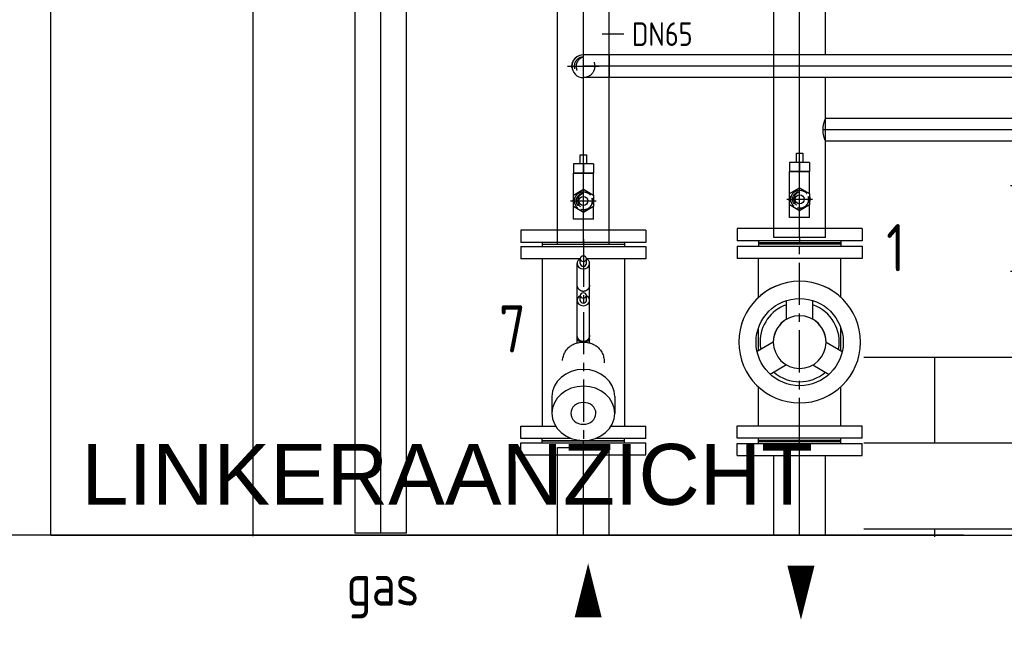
# Model space of a CAD drawing. Extents: x -156717 to 425753, y -51191 to 363295.
# Tile 52 of 256: x 61057 to 62513, y 113087 to 113995. Entities that reach past the tile are written whole.
import ezdxf
from ezdxf.enums import TextEntityAlignment as Align
from ezdxf.lldxf.tags import DXFTag

# ---------------------------------------------------------------- set-up
doc = ezdxf.new("R2010")
doc.units = 0
doc.header["$LTSCALE"] = 50
doc.linetypes.add('CENTER', pattern=[2, 1.25, -0.25, 0.25, -0.25])
doc.linetypes.add('STREEPJES', pattern=[0.1, 0.05, -0.05])
doc.layers.get('0').update_dxf_attribs({"linetype": 'CONTINUOUS'})
doc.layers.get('Defpoints').update_dxf_attribs({"linetype": 'CONTINUOUS'})
for name, color, linetype in [('57LB', 4, 'CONTINUOUS'), ('WL541---_D', 111, 'CONTINUOUS'), ('WL541---_HARTLIJN', 8, 'CONTINUOUS'), ('WL561---_AANVOER_D', 20, 'CONTINUOUS'), ('WL561---_AANVOER_HARTLIJ', 8, 'CONTINUOUS'), ('WL561---_CV-D', 2, 'CONTINUOUS'), ('WL561---_RETOUR_D', 21, 'CONTINUOUS'), ('WL561---_RETOUR_HARTLIJN', 8, 'CONTINUOUS')]:
    doc.layers.add(name, color=color, linetype=linetype)
doc.layers.add('WM$5----_HULPRUIMTE', color=1, linetype='CONTINUOUS', plot=False)
doc.styles.add('BURO-018', font='ARIAL.TTF', dxfattribs={"height": 63})
doc.styles.add('BURO-025', font='ARIAL.TTF', dxfattribs={"height": 125})
doc.styles.add('ISO25', font='ISO', dxfattribs={"width": 0.9})
doc.styles.get("Standard").update_dxf_attribs({"font": 'ARIAL.TTF'})
tags = doc.linetypes.add('CENTER2', pattern=[28.575, 19.05, -3.175, 3.175, -3.175]).pattern_tags.tags
tags[10:11] = [DXFTag(74, 4), DXFTag(75, 0), DXFTag(340, '0'), DXFTag(46, 1.0), DXFTag(50, 0.0), DXFTag(44, 0.0), DXFTag(45, 0.0)]
tags[8:9] = [DXFTag(74, 4), DXFTag(75, 0), DXFTag(340, '0'), DXFTag(46, 1.0), DXFTag(50, 0.0), DXFTag(44, 0.0), DXFTag(45, 0.0)]
tags[6:7] = [DXFTag(74, 4), DXFTag(75, 0), DXFTag(340, '0'), DXFTag(46, 1.0), DXFTag(50, 0.0), DXFTag(44, 0.0), DXFTag(45, 0.0)]
tags[4:5] = [DXFTag(74, 4), DXFTag(75, 0), DXFTag(340, '0'), DXFTag(46, 1.0), DXFTag(50, 0.0), DXFTag(44, 0.0), DXFTag(45, 0.0)]
doc.dimstyles.new('ISO-25', dxfattribs={"dimtxt": 2.5, "dimasz": 2.5, "dimexe": 1.25, "dimexo": 0.625, "dimtad": 1, "dimtih": 1, "dimdec": 4, "dimdsep": 46, "dimtxsty": 'Standard', "dimcen": 2.5, "dimadec": 0, "dimazin": 0, "dimtfac": 1, "dimtdec": 4, "dimtmove": 0, "dimatfit": 3, "dimfxl": 0, "dimtvp": 1, "dimtolj": 1, "dimtzin": 0, "dimarcsym": 0})

# ---------------------------------------------------------------- blocks, each defined once
blk = doc.blocks.new('30481017')
at = {"color": 0, "linetype": 'Continuous'}
blk.add_lwpolyline([(0, 0, 0, 2, 0), (-4, 0, 2, 2, 0)], format="xyseb", dxfattribs=at)
blk = doc.blocks.new('*D939')
at = {"layer": 'Defpoints', "color": 0, "transparency": 16777216}
for p in [(62484.1, 115881.9), (60974.2, 113232), (62484.1, 113232)]:
    blk.add_point(p, dxfattribs=at)
at = {"layer": 'WL561---_CV-D', "color": 0, "lineweight": -2, "transparency": 16777216}
for p, q in [((62452.8, 115881.9), (60911.7, 115881.9)), ((60974.2, 115831.9), (60974.2, 114613.7)), ((60974.2, 113282), (60974.2, 114500.1)), ((62452.8, 113232), (60911.7, 113232))]:
    blk.add_line(p, q, dxfattribs=at)
at = {"layer": 'WL561---_CV-D', "color": 0, "transparency": 16777216}
for points in [[(60965.9, 115831.9), (60982.5, 115831.9), (60974.2, 115881.9)], [(60965.9, 113282), (60982.5, 113282), (60974.2, 113232)]]:
    blk.add_solid(points, dxfattribs=at)
at = {"layer": 'WL561---_CV-D', "color": 0, "transparency": 16777216, "insert": (60974.2, 114556.9), "char_height": 50, "attachment_point": 5}
blk.add_mtext('\\A1;2650', dxfattribs=at)
blk = doc.blocks.new('*D940')
at = {"layer": 'Defpoints', "color": 0, "transparency": 16777216}
for p in [(62164.1, 116082), (60527.1, 113232), (62164.1, 113232)]:
    blk.add_point(p, dxfattribs=at)
at = {"layer": 'WL561---_CV-D', "color": 0, "lineweight": -2, "transparency": 16777216}
for p, q in [((62132.8, 116082), (60464.6, 116082)), ((60527.1, 116032), (60527.1, 114713.8)), ((60527.1, 113282), (60527.1, 114600.2)), ((62132.8, 113232), (60464.6, 113232))]:
    blk.add_line(p, q, dxfattribs=at)
at = {"layer": 'WL561---_CV-D', "color": 0, "transparency": 16777216}
for points in [[(60518.8, 116032), (60535.5, 116032), (60527.1, 116082)], [(60518.8, 113282), (60535.5, 113282), (60527.1, 113232)]]:
    blk.add_solid(points, dxfattribs=at)
at = {"layer": 'WL561---_CV-D', "color": 0, "transparency": 16777216, "insert": (60527.1, 114657), "char_height": 50, "attachment_point": 5}
blk.add_mtext('\\A1;2850', dxfattribs=at)
blk = doc.blocks.new('*U983')
at = {"ltscale": 10}
for q in [(0, 1500, -2969.7), (2465.3, -1500, -2969.7)]:
    blk.add_line((0, -1500, -2969.7), q, dxfattribs=at)
blk = doc.blocks.new('*U986')
at = {"color": 0, "ltscale": 10}
for p, q in [((0, 38.1, -3945.3), (129.6, 38.1, -3945.3)), ((0, -38.1, -3945.3), (0, 38.1, -3945.3)), ((129.6, 38.1, -3945.3), (129.6, -38.1, -3945.3)), ((0, -38.1, -3945.3), (129.6, -38.1, -3945.3))]:
    blk.add_line(p, q, dxfattribs=at)
at = {"layer": 'WL561---_RETOUR_HARTLIJN', "linetype": 'CENTER2'}
blk.add_line((0, 0, -3945.3), (129.6, 0, -3945.3), dxfattribs=at)
at = {"layer": 'WL561---_RETOUR_D', "color": 2, "style": 'BURO-025'}
blk.add_attdef('POSNR', text='', height=125, dxfattribs=at).set_placement((0, 0), align=Align.MIDDLE)
blk = doc.blocks.new('*U987')
at = {"color": 2, "ltscale": 10}
for p, q in [((0, 61, -3945.3), (2, 61, -3945.3)), ((0, 61, -3945.3), (0, -61, -3945.3)), ((2, 61, -3945.3), (2, -61, -3945.3)), ((0, -61, -3945.3), (2, -61, -3945.3))]:
    blk.add_line(p, q, dxfattribs=at)
at = {"layer": 'WL561---_AANVOER_HARTLIJ', "linetype": 'CENTER2'}
blk.add_line((0, 0, -3945.3), (2, 0, -3945.3), dxfattribs=at)
blk = doc.blocks.new('*U988')
at = {"color": 2, "ltscale": 10}
for p, q in [((0, 61, -3945.3), (2, 61, -3945.3)), ((0, 61, -3945.3), (0, -61, -3945.3)), ((2, 61, -3945.3), (2, -61, -3945.3)), ((0, -61, -3945.3), (2, -61, -3945.3))]:
    blk.add_line(p, q, dxfattribs=at)
at = {"layer": 'WL561---_AANVOER_HARTLIJ', "linetype": 'CENTER2'}
blk.add_line((0, 0, -3945.3), (2, 0, -3945.3), dxfattribs=at)
blk = doc.blocks.new('*U989')
at = {"color": 2, "ltscale": 10}
for p, q in [((-21, 92.5, -3945.3), (-3, 92.5, -3945.3)), ((-21, 92.5, -3945.3), (-21, -92.5, -3945.3)), ((-3, 92.5, -3945.3), (-3, -92.5, -3945.3)), ((-3, 61, -3945.3), (0, 61, -3945.3)), ((0, 61, -3945.3), (0, -61, -3945.3)), ((0, 61, -3945.3), (0, -61, -3945.3)), ((-3, -61, -3945.3), (0, -61, -3945.3)), ((-21, -92.5, -3945.3), (-3, -92.5, -3945.3))]:
    blk.add_line(p, q, dxfattribs=at)
at = {"layer": 'WL561---_AANVOER_HARTLIJ', "linetype": 'CENTER'}
blk.add_line((-8, 0, -3945.3), (0, 0, -3945.3), dxfattribs=at)
at = {"layer": 'WL561---_AANVOER_D', "color": 2, "style": 'BURO-025'}
blk.add_attdef('POSNR', text='', height=125, dxfattribs=at).set_placement((0, 0), align=Align.MIDDLE)
at = {"layer": 'WL561---_AANVOER_D', "color": 2, "style": 'BURO-025', "flags": 1}
blk.add_attdef('FABR', text='', height=125, dxfattribs=at).set_placement((0, 0), align=Align.MIDDLE)
blk = doc.blocks.new('*U990')
at = {"color": 2, "ltscale": 10}
for p, q in [((-142, 92.5, -3945.3), (-124, 92.5, -3945.3)), ((-142, -92.5, -3945.3), (-142, 92.5, -3945.3)), ((-124, 92.5, -3945.3), (-124, -92.5, -3945.3)), ((142, 92.5, -3945.3), (124, 92.5, -3945.3)), ((124, -92.5, -3945.3), (124, 92.5, -3945.3)), ((142, 92.5, -3945.3), (142, -92.5, -3945.3)), ((-145, 61, -3945.3), (-142, 61, -3945.3)), ((-145, 61, -3945.3), (-145, -61, -3945.3)), ((-124, 61, -3945.3), (-66.2, 61, -3945.3)), ((0, 39, -3945.3), (-13.8, 63, -3945.3)), ((-12.7, 61, -3945.3), (21, 61, -3945.3)), ((66.2, 61, -3945.3), (124, 61, -3945.3)), ((145, 61, -3945.3), (142, 61, -3945.3)), ((145, -61, -3945.3), (145, 61, -3945.3)), ((-33.8, 19.5, -3945.3), (-47.7, 43.5, -3945.3)), ((33.8, 19.5, -3945.3), (61.5, 19.5, -3945.3)), ((-33.8, -19.5, -3945.3), (-47.7, -43.5, -3945.3)), ((33.8, -19.5, -3945.3), (61.5, -19.5, -3945.3)), ((0, -39, -3945.3), (-13.8, -63, -3945.3)), ((-145, -61, -3945.3), (-142, -61, -3945.3)), ((-124, -61, -3945.3), (-66.2, -61, -3945.3)), ((-12.7, -61, -3945.3), (21, -61, -3945.3)), ((66.2, -61, -3945.3), (124, -61, -3945.3)), ((145, -61, -3945.3), (142, -61, -3945.3)), ((-142, -92.5, -3945.3), (-124, -92.5, -3945.3)), ((142, -92.5, -3945.3), (124, -92.5, -3945.3))]:
    blk.add_line(p, q, dxfattribs=at)
blk.add_circle((0, 0, -3945.3), 64.5, dxfattribs=at)
blk.add_circle((0, 0, -3945.3), 64.5, dxfattribs=at)
for radius, start, end in [(90, 270, 269.82), (90, 270, 90), (58.6, 90, 100.5288), (58.6, 19.4712, 89.9714), (58.6, 139.4712, 220.5288), (39, 270, 269.82), (39, 30, 90), (39, 30, 90), (58.6, 259.4712, 340.5288), (39, 270, 330), (39, 270, 330)]:
    blk.add_arc((0, 0, -3945.3), radius, start, end, dxfattribs=at)
at = {"layer": 'WL561---_AANVOER_HARTLIJ', "linetype": 'CENTER'}
blk.add_line((-145, 0, -3945.3), (145, 0, -3945.3), dxfattribs=at)
at = {"layer": 'WL561---_AANVOER_D', "color": 2, "style": 'BURO-025'}
blk.add_attdef('POSNR', text='', height=125, dxfattribs=at).set_placement((0, 0), align=Align.MIDDLE)
at = {"layer": 'WL561---_AANVOER_D', "color": 2, "style": 'BURO-025', "flags": 1}
for tag in ['TYPE', 'FABR']:
    blk.add_attdef(tag, text='', height=125, dxfattribs=at).set_placement((0, 0), align=Align.MIDDLE)
blk = doc.blocks.new('*U991')
at = {"color": 0, "ltscale": 10}
for p, q in [((0, 38.1, -3945.3), (117.7, 38.1, -3945.3)), ((0, -38.1, -3945.3), (0, 38.1, -3945.3)), ((0, -38.1, -3945.3), (117.7, -38.1, -3945.3))]:
    blk.add_line(p, q, dxfattribs=at)
at = {"layer": 'WL561---_AANVOER_HARTLIJ', "linetype": 'CENTER2'}
blk.add_line((0, 0, -3945.3), (130.7, 0, -3945.3), dxfattribs=at)
at = {"layer": 'WL561---_AANVOER_D', "color": 2, "style": 'BURO-025'}
blk.add_attdef('POSNR', text='', height=125, dxfattribs=at).set_placement((0, 0), align=Align.MIDDLE)
blk = doc.blocks.new('*U993')
at = {"color": 8, "linetype": 'STREEPJES', "ltscale": 10}
blk.add_circle((0, 0, -4031.9), 16.9, dxfattribs=at)
blk.add_circle((0, 0, -4031.9), 16.9, dxfattribs=at)
for centre, radius, start, end in [((0, 0, -4031.9), 13.5, 0, 180), ((0, -3.2, -4031.9), 13.9, 13.3512, 166.6488)]:
    blk.add_arc(centre, radius, start, end, dxfattribs=at)
at = {"layer": 'WL561---_RETOUR_HARTLIJN', "linetype": 'CENTER2'}
for p, q in [((0, 23.6, -4031.9), (0, -23.6, -4031.9)), ((-23.6, 0, -4031.9), (23.6, 0, -4031.9))]:
    blk.add_line(p, q, dxfattribs=at)
blk.add_circle((0, 0, -4031.9), 0.075, dxfattribs=at)
at = {"layer": 'WL561---_RETOUR_D', "color": 2, "style": 'BURO-025'}
blk.add_attdef('POSNR', text='', height=125, dxfattribs=at).set_placement((0, 0), align=Align.MIDDLE)
blk = doc.blocks.new('*U1000')
at = {"color": 8, "linetype": 'STREEPJES', "ltscale": 10}
blk.add_circle((0, 0, -3980.9), 13.4, dxfattribs=at)
for centre, radius, start, end in [((0, 0, -3980.9), 10.8, 270, 90), ((-2.6, 0, -3980.9), 11.1, 283.3512, 76.6488)]:
    blk.add_arc(centre, radius, start, end, dxfattribs=at)
blk.add_spline([(0, 13.4, -3980.9), (4.2, 12.8, -3980.9), (7.9, 10.9, -3980.9), (10.9, 7.9, -3980.9), (12.8, 4.2, -3980.9), (13.4, 0, -3980.9), (12.8, -4.2, -3980.9), (10.9, -7.9, -3980.9), (7.9, -10.9, -3980.9), (4.2, -12.8, -3980.9), (0, -13.4, -3980.9), (-4.2, -12.8, -3980.9), (-7.9, -10.9, -3980.9), (-10.9, -7.9, -3980.9), (-12.8, -4.2, -3980.9), (-13.4, 0, -3980.9), (-12.8, 4.2, -3980.9), (-10.9, 7.9, -3980.9), (-7.9, 10.9, -3980.9), (-4.2, 12.8, -3980.9), (0, 13.4, -3980.9)], degree=3, dxfattribs=at)
at = {"layer": 'WL561---_AANVOER_HARTLIJ', "linetype": 'CENTER2'}
for p, q in [((0, 18.8, -3980.9), (0, -18.8, -3980.9)), ((18.8, 0, -3980.9), (-18.8, 0, -3980.9))]:
    blk.add_line(p, q, dxfattribs=at)
blk.add_circle((0, 0, -3980.9), 0.075, dxfattribs=at)
at = {"layer": 'WL561---_AANVOER_D', "color": 2, "style": 'BURO-025'}
blk.add_attdef('POSNR', text='', height=125, dxfattribs=at).set_placement((0, 0), align=Align.MIDDLE)
blk = doc.blocks.new('*U1001')
at = {"color": 2, "ltscale": 10}
for p, q in [((-21, 92.5, -3945.3), (-3, 92.5, -3945.3)), ((-21, 92.5, -3945.3), (-21, -92.5, -3945.3)), ((-3, 92.5, -3945.3), (-3, -92.5, -3945.3)), ((-3, 61, -3945.3), (0, 61, -3945.3)), ((0, 61, -3945.3), (0, -61, -3945.3)), ((0, 61, -3945.3), (0, -61, -3945.3)), ((-3, -61, -3945.3), (0, -61, -3945.3)), ((-21, -92.5, -3945.3), (-3, -92.5, -3945.3))]:
    blk.add_line(p, q, dxfattribs=at)
at = {"layer": 'WL561---_AANVOER_HARTLIJ', "linetype": 'CENTER'}
blk.add_line((-8, 0, -3945.3), (0, 0, -3945.3), dxfattribs=at)
at = {"layer": 'WL561---_AANVOER_D', "color": 2, "style": 'BURO-025'}
blk.add_attdef('POSNR', text='', height=125, dxfattribs=at).set_placement((0, 0), align=Align.MIDDLE)
at = {"layer": 'WL561---_AANVOER_D', "color": 2, "style": 'BURO-025', "flags": 1}
blk.add_attdef('FABR', text='', height=125, dxfattribs=at).set_placement((0, 0), align=Align.MIDDLE)
blk = doc.blocks.new('*U1174')
at = {"color": 2, "ltscale": 10}
for p, q in [((-4.8, 54.6, -4023.4), (-4.8, 68, -4023.4)), ((-4.8, 68, -4023.4), (4.8, 68, -4023.4)), ((4.8, 68, -4023.4), (4.8, 54.6, -4023.4)), ((-14.8, 54.6, -4023.4), (-14.8, 41.1, -4023.4)), ((0, 54.6, -4023.4), (-14.8, 54.6, -4023.4)), ((0, 54.6, -4023.4), (0, 41.1, -4023.4)), ((14.8, 54.6, -4023.4), (0, 54.6, -4023.4)), ((14.8, 54.6, -4023.4), (14.8, 41.1, -4023.4)), ((-14.8, 8.5, -4023.4), (-14.8, 41.1, -4023.4)), ((-14.8, 41.1, -4023.4), (14.8, 41.1, -4023.4)), ((0, 41.1, -4023.4), (-14.8, 41.1, -4023.4)), ((14.8, 41.1, -4023.4), (0, 41.1, -4023.4)), ((14.8, 8.5, -4023.4), (14.8, 41.1, -4023.4)), ((-14.8, 8.5, -4023.4), (0, 17.1, -4023.4)), ((0, 17.1, -4023.4), (14.8, 8.5, -4023.4)), ((-14.8, -8.5, -4023.4), (-14.8, 8.5, -4023.4)), ((14.8, 8.5, -4023.4), (14.8, -8.5, -4023.4)), ((-14.8, -26.9, -4023.4), (-14.8, -8.5, -4023.4)), ((0, -17.1, -4023.4), (-14.8, -8.5, -4023.4)), ((14.8, -8.5, -4023.4), (0, -17.1, -4023.4)), ((14.8, -26.9, -4023.4), (14.8, -8.5, -4023.4)), ((14.8, -26.9, -4023.4), (-14.8, -26.9, -4023.4))]:
    blk.add_line(p, q, dxfattribs=at)
blk.add_circle((0, 0, -4023.4), 6.72, dxfattribs=at)
at = {"layer": 'WL561---_AANVOER_HARTLIJ', "linetype": 'CENTER'}
blk.add_line((0, -26.9, -4023.4), (0, 68, -4023.4), dxfattribs=at)
at = {"layer": 'WL561---_AANVOER_HARTLIJ', "linetype": 'CENTER2'}
for p, q in [((0, -18.8, -4023.4), (0, 18.8, -4023.4)), ((-18.8, 0, -4023.4), (18.8, 0, -4023.4))]:
    blk.add_line(p, q, dxfattribs=at)
at = {"layer": 'WL561---_AANVOER_HARTLIJ', "linetype": 'CENTER'}
blk.add_circle((0, 0, -4023.4), 0.075, dxfattribs=at)
at = {"layer": 'WL561---_AANVOER_D', "color": 2, "style": 'BURO-025'}
blk.add_attdef('POSNR', text='', height=125, dxfattribs=at).set_placement((0, 0), align=Align.MIDDLE)
at = {"layer": 'WL561---_AANVOER_D', "color": 2, "style": 'BURO-025', "flags": 1}
for tag in ['TYPE', 'FABR']:
    blk.add_attdef(tag, text='', height=125, dxfattribs=at).set_placement((0, 0), align=Align.MIDDLE)
blk = doc.blocks.new('*U1175')
at = {"color": 2, "ltscale": 10}
for p, q in [((-14.8, 4.5, -4023.4), (-15.4, 0, -4023.4)), ((-14.8, -4.5, -4023.4), (-15.4, 0, -4023.4)), ((15.4, 0, -4023.4), (14.8, 4.5, -4023.4)), ((15.4, 0, -4023.4), (14.8, 4.5, -4023.4)), ((14.8, 4.5, -4023.4), (15.4, 0, -4023.4)), ((15.4, 0, -4023.4), (14.8, -4.5, -4023.4)), ((15.4, 0, -4023.4), (14.8, -4.5, -4023.4)), ((14.8, -4.5, -4023.4), (15.4, 0, -4023.4))]:
    blk.add_line(p, q, dxfattribs=at)
blk.add_arc((0, 0, -4023.4), 15.4, 163.2567, 196.7433, dxfattribs=at)
blk.add_arc((0, 0, -4023.4), 15.4, 163.2567, 196.7433, dxfattribs=at)
at = {"layer": 'WL561---_AANVOER_HARTLIJ', "linetype": 'CENTER'}
blk.add_circle((0, 0, -4023.4), 0.075, dxfattribs=at)
at = {"layer": 'WL561---_AANVOER_D', "color": 2, "style": 'BURO-025'}
blk.add_attdef('POSNR', text='', height=125, dxfattribs=at).set_placement((0, 0), align=Align.MIDDLE)
at = {"layer": 'WL561---_AANVOER_D', "color": 2, "style": 'BURO-025', "flags": 1}
blk.add_attdef('FABR', text='', height=125, dxfattribs=at).set_placement((0, 0), align=Align.MIDDLE)
blk = doc.blocks.new('*U1211')
at = {"color": 0, "ltscale": 10}
for p, q in [((-38, 16.9, -4069.9), (-33, 16.9, -4069.9)), ((-38, -16.8, -4069.9), (-38, 16.9, -4069.9)), ((-33, 16.9, -4069.9), (-23.3, 16.9, -4069.9)), ((-23.3, 16.9, -4069.9), (-14.7, 16.9, -4069.9)), ((-14.7, 16.9, -4069.9), (-7.6, 16.9, -4069.9)), ((-7.6, 16.9, -4069.9), (-2.6, 16.9, -4069.9)), ((-2.6, 16.9, -4069.9), (0, 16.9, -4069.9)), ((-38, -16.8, -4069.9), (-33, -16.8, -4069.9)), ((-33, -16.8, -4069.9), (-23.3, -16.8, -4069.9)), ((-23.3, -16.8, -4069.9), (-14.7, -16.8, -4069.9)), ((-14.7, -16.8, -4069.9), (-7.6, -16.8, -4069.9)), ((-7.6, -16.8, -4069.9), (-2.6, -16.8, -4069.9)), ((-2.6, -16.8, -4069.9), (0, -16.8, -4069.9))]:
    blk.add_line(p, q, dxfattribs=at)
blk.add_arc((0, 0, -4069.9), 16.9, 270, 90, dxfattribs=at)
at = {"layer": 'WL561---_RETOUR_HARTLIJN', "linetype": 'CENTER2'}
blk.add_line((-38, 0, -4069.9), (0, 0, -4069.9), dxfattribs=at)
at = {"layer": 'WL561---_RETOUR_D', "color": 2, "style": 'BURO-025'}
blk.add_attdef('POSNR', text='', height=125, dxfattribs=at).set_placement((0, 0), align=Align.MIDDLE)
blk = doc.blocks.new('*U1360')
at = {"color": 2, "ltscale": 10}
for p, q in [((-142, 92.5, -3944.4), (-124, 92.5, -3944.4)), ((-142, -92.5, -3944.4), (-142, 92.5, -3944.4)), ((-124, 92.5, -3944.4), (-124, 4.7, -3944.4)), ((142, 92.5, -3944.4), (124, 92.5, -3944.4)), ((124, 41, -3944.4), (124, 92.5, -3944.4)), ((142, 92.5, -3944.4), (142, 18.2, -3944.4)), ((-145, 61, -3944.4), (-142, 61, -3944.4)), ((-124, 61, -3944.4), (124, 61, -3944.4)), ((145, 61, -3944.4), (142, 61, -3944.4)), ((145, 4.7, -3944.4), (145, 61, -3944.4)), ((80.1, 46.5, -3944.4), (104.9, 46.5, -3944.4)), ((-116.8, 4.7, -3944.4), (-124, 4.7, -3944.4)), ((-62.3, 9.3, -3944.4), (-116.8, 9.3, -3944.4)), ((-62.3, 4.7, -3944.4), (-69.5, 4.7, -3944.4)), ((0.7, 9.3, -3944.4), (-62.3, 9.3, -3944.4)), ((-124, -4.7, -3944.4), (-124, -92.5, -3944.4)), ((-116.8, -4.7, -3944.4), (-124, -4.7, -3944.4)), ((-62.3, -9.3, -3944.4), (-116.8, -9.3, -3944.4)), ((-62.3, -4.7, -3944.4), (-69.5, -4.7, -3944.4)), ((0.7, -9.3, -3944.4), (-62.3, -9.3, -3944.4)), ((145, -61, -3944.4), (145, -4.7, -3944.4)), ((142, -18.2, -3944.4), (142, -92.5, -3944.4)), ((124, -92.5, -3944.4), (124, -41, -3944.4)), ((80.1, -46.5, -3944.4), (104.9, -46.5, -3944.4)), ((-145, -61, -3944.4), (-142, -61, -3944.4)), ((-124, -61, -3944.4), (124, -61, -3944.4)), ((145, -61, -3944.4), (142, -61, -3944.4)), ((-142, -92.5, -3944.4), (-124, -92.5, -3944.4)), ((142, -92.5, -3944.4), (124, -92.5, -3944.4))]:
    blk.add_line(p, q, dxfattribs=at)
for centre, major_axis, ratio, start_param, end_param in [((80.1, 0, -3944.4), (0, -46.5), 0.866025, 3.141593, 6.283185), ((104.9, 0, -3944.4), (0, -46.5), 0.866025, 3.141593, 9.421636), ((104.9, 0, -3944.4), (0, -18.6), 0.866025, 3.141593, 9.421636), ((-124, 0, -3944.4), (0, 4.65), 0.855646, 3.141593, 9.421636), ((-116.8, 0, -3944.4), (0, 9.3), 0.855646, 0, 1.047198), ((-116.8, 0, -3944.4), (0, 9.3), 0.855646, 3.141593, 6.283185), ((-116.8, 0, -3944.4), (0, 4.65), 0.855646, 3.141593, 6.283185), ((-69.5, 0, -3944.4), (0, 4.65), 0.855646, 3.141593, 9.421636), ((-62.3, 0, -3944.4), (0, 9.3), 0.855646, 0, 1.047198), ((-62.3, 0, -3944.4), (0, 9.3), 0.855646, 3.141593, 6.283185), ((-62.3, 0, -3944.4), (0, 4.65), 0.855646, 3.141593, 6.283185), ((-116.8, 0, -3944.4), (0, 9.3), 0.855646, 2.094395, 3.141593), ((-62.3, 0, -3944.4), (0, 9.3), 0.855646, 2.094395, 3.141593)]:
    blk.add_ellipse(centre, major_axis=major_axis, ratio=ratio, start_param=start_param, end_param=end_param, dxfattribs=at)
for points in [[(26.8, -30.8, -3944.4), (23.3, -30.4, -3944.4), (20.1, -29.6, -3944.4), (17, -28.5, -3944.4), (14.2, -27.1, -3944.4), (11.6, -25.4, -3944.4), (9.2, -23.5, -3944.4), (7, -21.4, -3944.4), (5.2, -19, -3944.4), (3.5, -16.4, -3944.4), (2.2, -13.7, -3944.4), (1.1, -10.8, -3944.4), (0.3, -7.8, -3944.4), (-0.3, -4.7, -3944.4), (-0.5, -1.6, -3944.4), (-0.5, 1.6, -3944.4), (-0.3, 4.7, -3944.4), (0.3, 7.8, -3944.4), (1.1, 10.8, -3944.4), (2.2, 13.7, -3944.4), (3.5, 16.4, -3944.4), (5.2, 19, -3944.4), (7, 21.4, -3944.4), (9.2, 23.5, -3944.4), (11.6, 25.4, -3944.4), (14.2, 27.1, -3944.4), (17, 28.5, -3944.4), (20.1, 29.6, -3944.4), (23.3, 30.4, -3944.4), (26.8, 30.8, -3944.4), (30.3, 31, -3944.4)], [(-85, 9.3, -3944.4), (-83.9, 9.1, -3944.4), (-82.9, 8.9, -3944.4), (-81.8, 8.5, -3944.4), (-80.9, 8.1, -3944.4), (-80, 7.6, -3944.4), (-79.2, 7.1, -3944.4), (-78.4, 6.4, -3944.4), (-77.7, 5.7, -3944.4), (-77.2, 4.9, -3944.4), (-76.7, 4.1, -3944.4), (-76.3, 3.2, -3944.4), (-75.9, 2.3, -3944.4), (-75.7, 1.4, -3944.4), (-75.6, 0.5, -3944.4), (-75.6, -0.5, -3944.4), (-75.7, -1.4, -3944.4), (-75.9, -2.3, -3944.4), (-76.3, -3.2, -3944.4), (-76.7, -4.1, -3944.4), (-77.2, -4.9, -3944.4), (-77.7, -5.7, -3944.4), (-78.4, -6.4, -3944.4), (-79.2, -7.1, -3944.4), (-80, -7.6, -3944.4), (-80.9, -8.1, -3944.4), (-81.8, -8.5, -3944.4), (-82.9, -8.9, -3944.4), (-83.9, -9.1, -3944.4), (-85, -9.3, -3944.4), (-86.1, -9.3, -3944.4)], [(-10.6, 9.3, -3944.4), (-9.5, 9.1, -3944.4), (-8.5, 8.9, -3944.4), (-7.4, 8.5, -3944.4), (-6.5, 8.1, -3944.4), (-5.6, 7.6, -3944.4), (-4.8, 7.1, -3944.4), (-4, 6.4, -3944.4), (-3.3, 5.7, -3944.4), (-2.8, 4.9, -3944.4), (-2.3, 4.1, -3944.4), (-1.9, 3.2, -3944.4), (-1.5, 2.3, -3944.4), (-1.3, 1.4, -3944.4), (-1.2, 0.5, -3944.4), (-1.2, -0.5, -3944.4), (-1.3, -1.4, -3944.4), (-1.5, -2.3, -3944.4), (-1.9, -3.2, -3944.4), (-2.3, -4.1, -3944.4), (-2.8, -4.9, -3944.4), (-3.3, -5.7, -3944.4), (-4, -6.4, -3944.4), (-4.8, -7.1, -3944.4), (-5.6, -7.6, -3944.4), (-6.5, -8.1, -3944.4), (-7.4, -8.5, -3944.4), (-8.5, -8.9, -3944.4), (-9.5, -9.1, -3944.4), (-10.6, -9.3, -3944.4), (-11.7, -9.3, -3944.4)], [(-4.8, 9.3, -3944.4), (-4.3, 9.1, -3944.4), (-3.8, 8.9, -3944.4), (-3.4, 8.5, -3944.4), (-3, 8.1, -3944.4), (-2.6, 7.6, -3944.4), (-2.3, 7.1, -3944.4), (-2, 6.4, -3944.4), (-1.7, 5.7, -3944.4), (-1.5, 4.9, -3944.4), (-1.3, 4.1, -3944.4), (-1.1, 3.2, -3944.4), (-1, 2.3, -3944.4), (-0.9, 1.4, -3944.4), (-0.9, 0.5, -3944.4), (-0.9, -0.5, -3944.4), (-0.9, -1.4, -3944.4), (-1, -2.3, -3944.4), (-1.1, -3.2, -3944.4), (-1.3, -4.1, -3944.4), (-1.5, -4.9, -3944.4), (-1.7, -5.7, -3944.4), (-2, -6.4, -3944.4), (-2.3, -7.1, -3944.4), (-2.6, -7.6, -3944.4), (-3, -8.1, -3944.4), (-3.4, -8.5, -3944.4), (-3.8, -8.9, -3944.4), (-4.3, -9.1, -3944.4), (-4.8, -9.3, -3944.4), (-5.4, -9.3, -3944.4)]]:
    blk.add_spline(points, degree=3, dxfattribs=at)
at = {"layer": 'WL541---_HARTLIJN', "linetype": 'CENTER'}
blk.add_line((-145, 0, -3944.4), (145, 0, -3944.4), dxfattribs=at)
at = {"layer": 'WL541---_D', "color": 2, "style": 'BURO-025'}
blk.add_attdef('POSNR', text='', height=125, dxfattribs=at).set_placement((0, 0), align=Align.MIDDLE)
at = {"layer": 'WL541---_D', "color": 2, "style": 'BURO-025', "flags": 1}
for tag in ['TYPE', 'FABR']:
    blk.add_attdef(tag, text='', height=125, dxfattribs=at).set_placement((0, 0), align=Align.MIDDLE)
blk = doc.blocks.new('*U1361')
at = {"color": 2, "ltscale": 10}
for p, q in [((-21, 92.5, -3945.3), (-3, 92.5, -3945.3)), ((-21, 92.5, -3945.3), (-21, -92.5, -3945.3)), ((-3, 92.5, -3945.3), (-3, -92.5, -3945.3)), ((-3, 61, -3945.3), (0, 61, -3945.3)), ((0, 61, -3945.3), (0, -61, -3945.3)), ((0, 61, -3945.3), (0, -61, -3945.3)), ((-3, -61, -3945.3), (0, -61, -3945.3)), ((-21, -92.5, -3945.3), (-3, -92.5, -3945.3))]:
    blk.add_line(p, q, dxfattribs=at)
at = {"layer": 'WL561---_AANVOER_HARTLIJ', "linetype": 'CENTER'}
blk.add_line((-8, 0, -3945.3), (0, 0, -3945.3), dxfattribs=at)
at = {"layer": 'WL561---_AANVOER_D', "color": 2, "style": 'BURO-025'}
blk.add_attdef('POSNR', text='', height=125, dxfattribs=at).set_placement((0, 0), align=Align.MIDDLE)
at = {"layer": 'WL561---_AANVOER_D', "color": 2, "style": 'BURO-025', "flags": 1}
blk.add_attdef('FABR', text='', height=125, dxfattribs=at).set_placement((0, 0), align=Align.MIDDLE)
blk = doc.blocks.new('*U1362')
at = {"color": 2, "ltscale": 10}
for p, q in [((-21, 92.5, -3945.3), (-3, 92.5, -3945.3)), ((-21, 92.5, -3945.3), (-21, -92.5, -3945.3)), ((-3, 92.5, -3945.3), (-3, -92.5, -3945.3)), ((-3, 61, -3945.3), (0, 61, -3945.3)), ((0, 61, -3945.3), (0, -61, -3945.3)), ((0, 61, -3945.3), (0, -61, -3945.3)), ((-3, -61, -3945.3), (0, -61, -3945.3)), ((-21, -92.5, -3945.3), (-3, -92.5, -3945.3))]:
    blk.add_line(p, q, dxfattribs=at)
at = {"layer": 'WL561---_AANVOER_HARTLIJ', "linetype": 'CENTER'}
blk.add_line((-8, 0, -3945.3), (0, 0, -3945.3), dxfattribs=at)
at = {"layer": 'WL561---_AANVOER_D', "color": 2, "style": 'BURO-025'}
blk.add_attdef('POSNR', text='', height=125, dxfattribs=at).set_placement((0, 0), align=Align.MIDDLE)
at = {"layer": 'WL561---_AANVOER_D', "color": 2, "style": 'BURO-025', "flags": 1}
blk.add_attdef('FABR', text='', height=125, dxfattribs=at).set_placement((0, 0), align=Align.MIDDLE)
blk = doc.blocks.new('*U1363')
at = {"color": 2, "ltscale": 10}
for p, q in [((-14.8, 4.5, -3993.2), (-15.5, 0, -3993.2)), ((15.4, 0, -3993.2), (14.8, 4.5, -3993.2)), ((15.4, 0, -3993.2), (14.8, 4.5, -3993.2)), ((14.8, -4.5, -3993.2), (15.4, 0, -3993.2))]:
    blk.add_line(p, q, dxfattribs=at)
blk.add_arc((0, 0, -3993.2), 15.4, 163.2567, 196.7433, dxfattribs=at)
at = {"layer": 'WL541---_HARTLIJN', "linetype": 'CENTER'}
blk.add_circle((0, 0, -3993.2), 0.075, dxfattribs=at)
at = {"layer": 'WL541---_D', "color": 2, "style": 'BURO-025'}
blk.add_attdef('POSNR', text='', height=125, dxfattribs=at).set_placement((0, 0), align=Align.MIDDLE)
at = {"layer": 'WL541---_D', "color": 2, "style": 'BURO-025', "flags": 1}
blk.add_attdef('FABR', text='', height=125, dxfattribs=at).set_placement((0, 0), align=Align.MIDDLE)
blk = doc.blocks.new('*U1364')
at = {"color": 2, "ltscale": 10}
for p, q in [((-4.8, 54.6, -4002.2), (-4.8, 68, -4002.2)), ((-4.8, 68, -4002.2), (4.8, 68, -4002.2)), ((4.8, 68, -4002.2), (4.8, 54.6, -4002.2)), ((-14.8, 54.6, -4002.2), (-14.8, 41.1, -4002.2)), ((0, 54.6, -4002.2), (-14.8, 54.6, -4002.2)), ((0, 54.6, -4002.2), (0, 41.1, -4002.2)), ((14.8, 54.6, -4002.2), (0, 54.6, -4002.2)), ((14.8, 54.6, -4002.2), (14.8, 41.1, -4002.2)), ((-14.8, 8.5, -4002.2), (-14.8, 41.1, -4002.2)), ((-14.8, 41.1, -4002.2), (14.8, 41.1, -4002.2)), ((0, 41.1, -4002.2), (-14.8, 41.1, -4002.2)), ((14.8, 41.1, -4002.2), (0, 41.1, -4002.2)), ((14.8, 8.5, -4002.2), (14.8, 41.1, -4002.2)), ((-14.8, 8.5, -4002.2), (0, 17.1, -4002.2)), ((0, 17.1, -4002.2), (14.8, 8.5, -4002.2)), ((-14.8, -8.5, -4002.2), (-14.8, 8.5, -4002.2)), ((14.8, 8.5, -4002.2), (14.8, -8.5, -4002.2)), ((-14.8, -26.9, -4002.2), (-14.8, -8.5, -4002.2)), ((0, -17.1, -4002.2), (-14.8, -8.5, -4002.2)), ((14.8, -8.5, -4002.2), (0, -17.1, -4002.2)), ((14.8, -26.9, -4002.2), (14.8, -8.5, -4002.2)), ((14.8, -26.9, -4002.2), (-14.8, -26.9, -4002.2))]:
    blk.add_line(p, q, dxfattribs=at)
blk.add_circle((0, 0, -4002.2), 6.72, dxfattribs=at)
at = {"layer": 'WL561---_RETOUR_HARTLIJN', "linetype": 'CENTER'}
blk.add_line((0, -26.9, -4002.2), (0, 68, -4002.2), dxfattribs=at)
at = {"layer": 'WL561---_RETOUR_HARTLIJN', "linetype": 'CENTER2'}
for p, q in [((0, -18.8, -4002.2), (0, 18.8, -4002.2)), ((-18.8, 0, -4002.2), (18.8, 0, -4002.2))]:
    blk.add_line(p, q, dxfattribs=at)
at = {"layer": 'WL561---_RETOUR_HARTLIJN', "linetype": 'CENTER'}
blk.add_circle((0, 0, -4002.2), 0.075, dxfattribs=at)
at = {"layer": 'WL561---_RETOUR_D', "color": 2, "style": 'BURO-025'}
blk.add_attdef('POSNR', text='', height=125, dxfattribs=at).set_placement((0, 0), align=Align.MIDDLE)
at = {"layer": 'WL561---_RETOUR_D', "color": 2, "style": 'BURO-025', "flags": 1}
for tag in ['TYPE', 'FABR']:
    blk.add_attdef(tag, text='', height=125, dxfattribs=at).set_placement((0, 0), align=Align.MIDDLE)
blk = doc.blocks.new('*U1365')
at = {"color": 8, "linetype": 'STREEPJES', "ltscale": 10}
blk.add_circle((0, 0, -3955.5), 13.4, dxfattribs=at)
for centre, radius, start, end in [((0, 0, -3955.5), 10.8, 270, 90), ((-2.6, 0, -3955.5), 11.1, 283.3512, 76.6488)]:
    blk.add_arc(centre, radius, start, end, dxfattribs=at)
blk.add_spline([(0, 13.4, -3955.5), (4.2, 12.8, -3955.5), (7.9, 10.9, -3955.5), (10.9, 7.9, -3955.5), (12.8, 4.2, -3955.5), (13.4, 0, -3955.5), (12.8, -4.2, -3955.5), (10.9, -7.9, -3955.5), (7.9, -10.9, -3955.5), (4.2, -12.8, -3955.5), (0, -13.4, -3955.5), (-4.2, -12.8, -3955.5), (-7.9, -10.9, -3955.5), (-10.9, -7.9, -3955.5), (-12.8, -4.2, -3955.5), (-13.4, 0, -3955.5), (-12.8, 4.2, -3955.5), (-10.9, 7.9, -3955.5), (-7.9, 10.9, -3955.5), (-4.2, 12.8, -3955.5), (0, 13.4, -3955.5)], degree=3, dxfattribs=at)
at = {"layer": 'WL561---_RETOUR_HARTLIJN', "linetype": 'CENTER2'}
for p, q in [((0, 18.8, -3955.5), (0, -18.8, -3955.5)), ((18.8, 0, -3955.5), (-18.8, 0, -3955.5))]:
    blk.add_line(p, q, dxfattribs=at)
blk.add_circle((0, 0, -3955.5), 0.075, dxfattribs=at)
at = {"layer": 'WL561---_RETOUR_D', "color": 2, "style": 'BURO-025'}
blk.add_attdef('POSNR', text='', height=125, dxfattribs=at).set_placement((0, 0), align=Align.MIDDLE)
blk = doc.blocks.new('*U1389')
at = {"color": 0, "ltscale": 10}
for p, q in [((0, 38.1, -3944.4), (2592.1, 38.1, -3944.4)), ((0, -38.1, -3944.4), (0, 38.1, -3944.4)), ((0, -38.1, -3944.4), (2592.1, -38.1, -3944.4))]:
    blk.add_line(p, q, dxfattribs=at)
at = {"layer": 'WL541---_HARTLIJN', "linetype": 'CENTER2'}
blk.add_line((0, 0, -3944.4), (2592.1, 0, -3944.4), dxfattribs=at)
at = {"layer": 'WL541---_D', "color": 2, "style": 'BURO-025'}
blk.add_attdef('POSNR', text='', height=125, dxfattribs=at).set_placement((0, 0), align=Align.MIDDLE)
blk = doc.blocks.new('*U1451')
at = {"color": 0, "ltscale": 10}
for p, q in [((0, 38.1, -3945.3), (513.7, 38.1, -3945.3)), ((0, -38.1, -3945.3), (0, 38.1, -3945.3)), ((578.6, 38.1, -3945.3), (684.9, 38.1, -3945.3)), ((0, -38.1, -3945.3), (513.7, -38.1, -3945.3)), ((578.6, -38.1, -3945.3), (684.9, -38.1, -3945.3))]:
    blk.add_line(p, q, dxfattribs=at)
at = {"color": 8, "linetype": 'STREEPJES', "ltscale": 10}
for p, q in [((513.7, 38.1, -3945.3), (578.6, 38.1, -3945.3)), ((513.7, -38.1, -3945.3), (578.6, -38.1, -3945.3))]:
    blk.add_line(p, q, dxfattribs=at)
at = {"layer": 'WL561---_RETOUR_HARTLIJN', "linetype": 'CENTER2'}
blk.add_line((0, 0, -3945.3), (697.9, 0, -3945.3), dxfattribs=at)
at = {"layer": 'WL561---_RETOUR_D', "color": 2, "style": 'BURO-025'}
blk.add_attdef('POSNR', text='', height=125, dxfattribs=at).set_placement((0, 0), align=Align.MIDDLE)
blk = doc.blocks.new('*U1945')
at = {"color": 0, "ltscale": 10}
for p, q in [((0, 16.9, -4069.9), (1233.3, 16.9, -4069.9)), ((0, -16.8, -4069.9), (0, 16.9, -4069.9)), ((1233.3, 16.9, -4069.9), (1233.3, -16.8, -4069.9)), ((0, -16.8, -4069.9), (1233.3, -16.8, -4069.9))]:
    blk.add_line(p, q, dxfattribs=at)
at = {"layer": 'WL561---_RETOUR_HARTLIJN', "linetype": 'CENTER2'}
blk.add_line((0, 0, -4069.9), (1233.3, 0, -4069.9), dxfattribs=at)
at = {"layer": 'WL561---_RETOUR_D', "color": 2, "style": 'BURO-025'}
blk.add_attdef('POSNR', text='', height=125, dxfattribs=at).set_placement((0, 0), align=Align.MIDDLE)
blk = doc.blocks.new('*U1948')
at = {"color": 0, "ltscale": 10}
for p, q in [((0, 16.9, -3945.3), (713.3, 16.9, -3945.3)), ((0, -16.8, -3945.3), (0, 16.9, -3945.3)), ((0, -16.8, -3945.3), (713.3, -16.8, -3945.3))]:
    blk.add_line(p, q, dxfattribs=at)
blk.add_spline([(713.3, -16.8, -3945.3), (713.4, -16.5, -3945.3), (713.6, -16.1, -3945.3), (713.8, -15.5, -3945.3), (714.2, -14.7, -3945.3), (714.5, -13.8, -3945.3), (714.9, -12.8, -3945.3), (715.3, -11.6, -3945.3), (715.7, -10.3, -3945.3), (716.1, -8.9, -3945.3), (716.4, -7.4, -3945.3), (716.7, -5.9, -3945.3), (716.9, -4.2, -3945.3), (717.1, -2.6, -3945.3), (717.2, -0.9, -3945.3), (717.2, 0.9, -3945.3), (717.1, 2.6, -3945.3), (716.9, 4.2, -3945.3), (716.7, 5.9, -3945.3), (716.4, 7.4, -3945.3), (716.1, 8.9, -3945.3), (715.7, 10.3, -3945.3), (715.3, 11.6, -3945.3), (714.9, 12.8, -3945.3), (714.5, 13.8, -3945.3), (714.2, 14.7, -3945.3), (713.8, 15.5, -3945.3), (713.6, 16.1, -3945.3), (713.4, 16.5, -3945.3), (713.3, 16.8, -3945.3), (713.3, 16.9, -3945.3)], degree=3, dxfattribs=at)
at = {"layer": 'WL561---_AANVOER_HARTLIJ', "linetype": 'CENTER2'}
blk.add_line((0, 0, -3945.3), (717.2, 0, -3945.3), dxfattribs=at)
at = {"layer": 'WL561---_AANVOER_D', "color": 2, "style": 'BURO-025'}
blk.add_attdef('POSNR', text='', height=125, dxfattribs=at).set_placement((0, 0), align=Align.MIDDLE)
blk = doc.blocks.new('*U1949')
at = {"color": 0, "ltscale": 10}
for p, q in [((0, 38.1, -3945.3), (2559.3, 38.1, -3945.3)), ((0, -38.1, -3945.3), (0, 38.1, -3945.3)), ((0, -38.1, -3945.3), (236.9, -38.1, -3945.3)), ((270.6, -38.1, -3945.3), (2559.3, -38.1, -3945.3))]:
    blk.add_line(p, q, dxfattribs=at)
at = {"layer": 'WL561---_AANVOER_HARTLIJ', "linetype": 'CENTER2'}
blk.add_line((0, 0, -3945.3), (2559.3, 0, -3945.3), dxfattribs=at)
at = {"layer": 'WL561---_AANVOER_D', "color": 2, "style": 'BURO-025'}
blk.add_attdef('POSNR', text='', height=125, dxfattribs=at).set_placement((0, 0), align=Align.MIDDLE)

msp = doc.modelspace()

# ---------------------------------------------------------------- hatches: boundary and pattern name
at = {"layer": 'WL561---_CV-D'}
h = msp.add_hatch(dxfattribs=at)
h.set_pattern_fill('BRICK', color=8, scale=20, style=0)
h.set_pattern_definition([(0, (-327.75, -169.56), (0, 127), []), (90, (-327.75, -169.56), (-254, 2e-14), [127, -127]), (90, (-200.75, -169.56), (-254, 2e-14), [-127, 127])])
h.paths.add_polyline_path([(62305.51427, 113512.11322), (62305.51427, 113229.66737), (62758.77742, 113229.66737), (62758.77742, 113364.35293), (62974.79373, 113364.35293), (62974.79373, 113756.36185), (62522.45879, 113756.36185), (62522.45879, 113512.11322)])

# ---------------------------------------------------------------- linework, layer by layer
for p, q in [((61401.89819, 113230.30809), (61401.89819, 116514.86858)), ((61950.3684, 113973.70133), (61918.19101, 113973.70133))]:
    msp.add_line(p, q, dxfattribs=at)

# ---------------------------------------------------------------- block references
at = {"layer": 'WL541---_D'}
for name, p, rotation in [('*U1389', (61590.77446, 113234.86925, 3944.3788), 90), ('*U1360', (61890.42614, 113517.17652, 3944.3788), 270)]:
    msp.add_blockref(name, p, dxfattribs=dict(at, rotation=rotation))
at = {"layer": 'WL561---_AANVOER_D'}
for name, p, rotation in [('*U1949', (62210.42614, 113672.69576, 3945.30642), 90), ('*U1948', (62961.74009, 113831.89687, 3945.30642), 180), ('*U1000', (62210.42614, 113729.16647, 3980.89996), 180), ('*U1361', (61890.42614, 113662.17652, 3945.30642), 270), ('*U1001', (62210.42614, 113664.69576, 3945.30642), 270), ('*U990', (62210.42614, 113517.69576, 3945.30642), 90), ('*U987', (62210.42614, 113664.69576, 3945.30642), 270), ('*U1362', (61890.46062, 113371.83491, 3945.30642), 90), ('*U989', (62210.42614, 113370.69576, 3945.30642), 90), ('*U988', (62210.42614, 113370.69576, 3945.30642), 90), ('*U991', (62210.42614, 113231.98073, 3945.30642), 90)]:
    msp.add_blockref(name, p, dxfattribs=dict(at, rotation=rotation))
for name in ['*U1174', '*U1175']:
    msp.add_blockref(name, (62210.42614, 113729.16647, 4023.35642), dxfattribs=at)
at = {"layer": 'WL561---_AANVOER_D', "xscale": 20, "yscale": 20, "zscale": 20, "rotation": 270}
msp.add_blockref('30481017', (62212.32592, 113106.69641), dxfattribs=at)
at = {"layer": 'WL561---_RETOUR_D'}
for name, p, rotation in [('*U1451', (61890.42614, 113662.24749, 3945.30642), 90), ('*U993', (61890.42614, 113926.04735, 4031.93311), 90), ('*U1211', (61890.42614, 113926.04735, 4069.93311), 180), ('*U1945', (63161.6856, 113926.04735, 4069.93311), 180), ('*U1365', (61890.42614, 113726.74357, 3955.4563), 180), ('*U986', (61890.42614, 113231.98073, 3945.30642), 90)]:
    msp.add_blockref(name, p, dxfattribs=dict(at, rotation=rotation))
for name, p in [('*U1364', (61890.42614, 113726.74357, 4002.15642)), ('*U1363', (61890.42614, 113726.74357, 3993.15642))]:
    msp.add_blockref(name, p, dxfattribs=at)
at = {"layer": 'WL561---_RETOUR_D', "xscale": 20, "yscale": 20, "zscale": 20, "rotation": 90}
msp.add_blockref('30481017', (61897.54601, 113190.36885), dxfattribs=at)
at = {"layer": 'WM$5----_HULPRUIMTE'}
ref = msp.add_blockref('*U983', (61102.60431, 114731.98073, 2969.70641), dxfattribs=at)
ref.add_attrib('AANZICHT', 'LINKERAANZICHT', (61147.60431, 113276.98073), dxfattribs={"height": 90, "style": 'BURO-018'})

# ---------------------------------------------------------------- texts
at = {"layer": '57LB', "color": 2, "linetype": 'Continuous', "style": 'ISO25', "width": 0.9}
for s, height, p in [('DN65', 35, (61962.28521, 113956.06437)), ('1', 70, (62338.36174, 113622.39185)), ('7', 70, (61765.63244, 113502.3394)), ('gas', 62.5, (61540.09802, 113127.62175))]:
    msp.add_text(s, height=height, dxfattribs=at).set_placement(p)

# ---------------------------------------------------------------- dimensions: what is measured, and where the dimension line sits
at = {"layer": 'WL561---_CV-D', "color": 1}
for base, p1, p2, picture, middle in [((60527.13217, 113231.98073), (62164.0595, 116082.03073), (62164.0595, 113231.98073), '*D940', (60527.13217, 114657.00573)), ((60974.1995, 113231.98073), (62484.0595, 115881.85525), (62484.0595, 113231.98073), '*D939', (60974.1995, 114556.91799))]:
    dim = msp.add_linear_dim(base=base, p1=p1, p2=p2, angle=90, dimstyle='ISO-25', override={"dimscale": 50, "dimtxt": 1, "dimasz": 1, "dimdec": 0, "dimtdec": 0}, dxfattribs=at)
    dim.commit()
    dim.dimension.update_dxf_attribs({"geometry": picture, "text_midpoint": middle})

doc.saveas('drawing.dxf')
